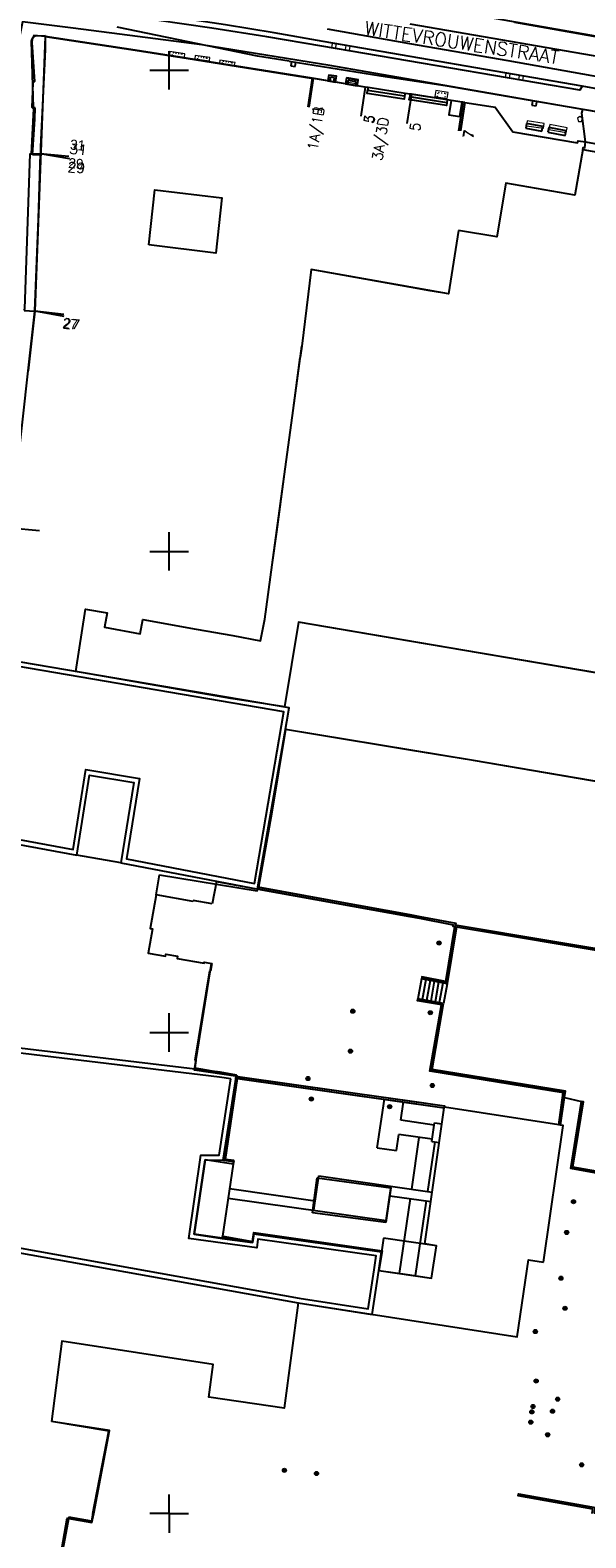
# Model space of a CAD drawing. Header units: millimetres. Extents: x 135944 to 142000, y 454200 to 456692.
# Tile 104 of 185: x 136936 to 136993, y 456197 to 456354. Entities that reach past the tile are written whole.
import ezdxf
from ezdxf.enums import TextEntityAlignment as Align

# ---------------------------------------------------------------- set-up
doc = ezdxf.new("R2010")
doc.units = ezdxf.units.MM
doc.linetypes.add('TotaalGBKN2013X$0$GBKN binnenstad 2009$0$DOT', pattern=[0.25, 0, -0.25])
for name, color, linetype in [('TotaalGBKN2013_Bistad', 251, 'Continuous'), ('TotaalGBKN2013X$0$Contouren', 251, 'Continuous'), ('TotaalGBKN2013X$0$GBKN binnenstad 2009$0$OBJECTEN__', 251, 'Continuous'), ('TotaalGBKN2013X$0$GBKN binnenstad 2009$0$OBJECTEN___', 251, 'Continuous'), ('TotaalGBKN2013X$0$GBKN binnenstad 2009$0$OBJECTEN____', 251, 'Continuous')]:
    doc.layers.add(name, color=color, linetype=linetype)
doc.layers.add('TotaalGBKN2013X$0$PSVPORTS', color=251, linetype='Continuous', plot=False)
doc.styles.add('TotaalGBKN2013X$0$GBKN binnenstad 2009$0$Standard', font='txt')
doc.styles.add('TotaalGBKN2013X$0$GBKN binnenstad 2009$0$TXT', font='txt.shx')

# ---------------------------------------------------------------- blocks, each defined once
blk = doc.blocks.new('TotaalGBKN2013X$0$GBKN binnenstad 2009$0$CEL532')
at = {"layer": 'TotaalGBKN2013X$0$GBKN binnenstad 2009$0$OBJECTEN___', "linetype": 'Continuous', "lineweight": 0}
blk.add_lwpolyline([(0, -1), (1, -1), (1, 0), (0, 0), (0, -1)], dxfattribs=at)
at = {"layer": 'TotaalGBKN2013X$0$GBKN binnenstad 2009$0$OBJECTEN___', "linetype": 'TotaalGBKN2013X$0$GBKN binnenstad 2009$0$DOT', "lineweight": 0}
blk.add_lwpolyline([(0.2, -1), (0.2, -0.2), (0.8, -0.2), (0.8, -1)], dxfattribs=at)
blk = doc.blocks.new('TotaalGBKN2013X$0$GBKN binnenstad 2009$0$CEL515')
at = {"layer": 'TotaalGBKN2013X$0$GBKN binnenstad 2009$0$OBJECTEN____', "linetype": 'Continuous', "lineweight": 0}
blk.add_lwpolyline([(-1, 0), (0, 0), (0, 0.5), (-1, 0.5), (-1, 0)], dxfattribs=at)
blk = doc.blocks.new('TotaalGBKN2013X$0$GBKN binnenstad 2009$0$K')
at = {"layer": 'TotaalGBKN2013X$0$GBKN binnenstad 2009$0$OBJECTEN__', "linetype": 'Continuous', "lineweight": 0}
blk.add_lwpolyline([(-0.15, -0.25), (0.15, -0.25), (0.25, 0.07), (0, 0.25), (-0.25, 0.07), (-0.15, -0.25)], dxfattribs=at)
blk = doc.blocks.new('TotaalGBKN2013X$0$GBKN binnenstad 2009$0$X')
at = {"layer": 'TotaalGBKN2013X$0$GBKN binnenstad 2009$0$OBJECTEN__', "linetype": 'Continuous', "lineweight": 0}
blk.add_lwpolyline([(0.23, -0.25), (0.22, 0.2), (-0.23, 0.2), (-0.23, -0.25)], dxfattribs=at)
blk = doc.blocks.new('TotaalGBKN2013X$0$GBKN binnenstad 2009$0$J')
at = {"layer": 'TotaalGBKN2013X$0$GBKN binnenstad 2009$0$OBJECTEN___', "linetype": 'Continuous', "lineweight": 0}
for radius in [0.215, 0.155, 0.095, 0.035]:
    blk.add_circle((0, 0), radius, dxfattribs=at)

msp = doc.modelspace()

# ---------------------------------------------------------------- linework, layer by layer
at = {"layer": 'TotaalGBKN2013_Bistad'}
for p, q in [((136959.19, 456351.46), (136944.61, 456354.46)), ((136959.19, 456351.46), (136944.61, 456354.46)), ((136975, 456352.76), (136966.45, 456354.26)), ((136975, 456352.76), (136966.45, 456354.26)), ((136975, 456354.84), (137000, 456350.51)), ((136975, 456354.84), (137000, 456350.51)), ((137000, 456352.45), (136985.92, 456354.96)), ((137000, 456352.45), (136985.92, 456354.96)), ((136935.71, 456353.03), (136935.76, 456353.24)), ((136935.71, 456353.03), (136935.76, 456353.24)), ((136935.9, 456346.14), (136935.71, 456353.03)), ((136935.9, 456346.14), (136935.71, 456353.03)), ((136935.76, 456353.24), (136935.88, 456353.42)), ((136935.76, 456353.24), (136935.88, 456353.42)), ((136935.88, 456353.42), (136936, 456353.51)), ((136935.88, 456353.42), (136936, 456353.51)), ((136936, 456353.51), (136936.13, 456353.56)), ((136936, 456353.51), (136936.13, 456353.56)), ((136936.13, 456353.56), (136937.11, 456353.61)), ((136936.13, 456353.56), (136937.11, 456353.61)), ((136937.11, 456353.61), (136937.11, 456353.5)), ((136937.11, 456353.61), (136937.11, 456353.5)), ((136937.11, 456353.5), (136946.45, 456352.09)), ((136937.11, 456353.5), (136937.12, 456352.14)), ((136937.11, 456353.5), (136946.45, 456352.09)), ((136937.11, 456353.5), (136937.12, 456352.14)), ((136985.22, 456350.97), (136975, 456352.76)), ((136985.22, 456350.97), (136975, 456352.76)), ((136937.12, 456352.14), (136936.65, 456342.03)), ((136937.12, 456352.14), (136936.65, 456342.03)), ((136946.45, 456352.09), (136951.98, 456351.23)), ((136946.45, 456352.09), (136951.98, 456351.23)), ((136950, 456350), (136950, 456352)), ((136950, 456350), (136950, 456352)), ((136950, 456350), (136950, 456352)), ((136951.98, 456351.23), (136964.96, 456349.14)), ((136951.98, 456351.23), (136964.96, 456349.14)), ((136962.47, 456350.95), (136959.19, 456351.46)), ((136962.47, 456350.95), (136959.19, 456351.46)), ((136948, 456350), (136950, 456350)), ((136948, 456350), (136950, 456350)), ((136948, 456350), (136950, 456350)), ((136950, 456350), (136952, 456350)), ((136950, 456348), (136950, 456350)), ((136950, 456350), (136952, 456350)), ((136950, 456348), (136950, 456350)), ((136950, 456350), (136952, 456350)), ((136950, 456348), (136950, 456350)), ((136962.47, 456350.95), (136971.99, 456349.42)), ((136962.47, 456350.95), (136971.99, 456349.42)), ((136962.69, 456350.9), (136962.62, 456350.46)), ((136962.69, 456350.9), (136962.62, 456350.46)), ((136962.62, 456350.46), (136963.07, 456350.38)), ((136962.62, 456350.46), (136963.07, 456350.38)), ((136963.07, 456350.38), (136963.14, 456350.83)), ((136963.07, 456350.38), (136963.14, 456350.83)), ((137000, 456348.33), (136985.22, 456350.97)), ((137000, 456348.33), (136985.22, 456350.97)), ((136964.84, 456349.16), (136964.39, 456346.2)), ((136964.96, 456349.14), (136964.5, 456346.18)), ((136964.96, 456349.14), (136964.5, 456346.18)), ((136970.36, 456348.24), (136964.84, 456349.16)), ((136970.36, 456348.24), (136964.96, 456349.14)), ((136970.36, 456348.24), (136964.96, 456349.14)), ((136966.74, 456349.28), (136966.67, 456348.86)), ((136966.74, 456349.28), (136966.67, 456348.86)), ((136967.16, 456349.21), (136966.74, 456349.28)), ((136967.16, 456349.21), (136966.74, 456349.28)), ((136967.09, 456348.79), (136967.16, 456349.21)), ((136967.09, 456348.79), (136967.16, 456349.21)), ((136968.58, 456348.94), (136968.51, 456348.55)), ((136968.58, 456348.94), (136968.51, 456348.55)), ((136969.41, 456348.8), (136968.58, 456348.94)), ((136969.41, 456348.8), (136968.58, 456348.94)), ((136969.34, 456348.41), (136969.41, 456348.8)), ((136969.34, 456348.41), (136969.41, 456348.8)), ((136970.36, 456348.24), (136969.89, 456345.22)), ((136970.36, 456348.24), (136969.89, 456345.22)), ((136970.36, 456348.24), (136969.89, 456345.22)), ((136970.66, 456348.2), (136970.36, 456348.24)), ((136970.66, 456348.2), (136970.36, 456348.24)), ((136970.66, 456348.2), (136970.36, 456348.24)), ((136970.57, 456347.6), (136970.61, 456347.9)), ((136970.57, 456347.6), (136970.61, 456347.9)), ((136970.66, 456348.2), (136970.61, 456347.9)), ((136970.66, 456348.2), (136970.61, 456347.9)), ((136970.66, 456348.2), (136970.61, 456347.9)), ((136974.46, 456347.3), (136970.61, 456347.9)), ((136974.46, 456347.3), (136970.61, 456347.9)), ((136974.46, 456347.3), (136970.61, 456347.9)), ((136974.51, 456347.6), (136970.66, 456348.2)), ((136974.51, 456347.6), (136970.66, 456348.2)), ((136974.51, 456347.6), (136970.66, 456348.2)), ((136971.99, 456349.42), (136975, 456348.97)), ((136971.99, 456349.42), (136975, 456348.97)), ((136975, 456348.97), (136978.65, 456348.42)), ((136975, 456348.97), (136978.65, 456348.42)), ((136978.65, 456348.42), (136986.07, 456347.13)), ((136978.65, 456348.42), (136986.07, 456347.13)), ((137000, 456347.03), (136992.9, 456348.33)), ((136974.42, 456347.01), (136970.57, 456347.6)), ((136974.42, 456347.01), (136970.57, 456347.6)), ((136974.46, 456347.3), (136974.42, 456347.01)), ((136974.46, 456347.3), (136974.42, 456347.01)), ((136974.51, 456347.6), (136974.46, 456347.3)), ((136974.51, 456347.6), (136974.46, 456347.3)), ((136974.51, 456347.6), (136974.46, 456347.3)), ((136975.03, 456347.52), (136974.51, 456347.6)), ((136975.03, 456347.52), (136974.51, 456347.6)), ((136975.03, 456347.52), (136974.51, 456347.6)), ((136975.16, 456347.5), (136974.69, 456344.48)), ((136974.94, 456346.93), (136974.98, 456347.23)), ((136975, 456346.92), (136974.94, 456346.93)), ((136975.03, 456347.52), (136974.98, 456347.23)), ((136975.03, 456347.52), (136974.98, 456347.23)), ((136975.12, 456347.2), (136974.98, 456347.23)), ((136975.03, 456347.52), (136975, 456347.53)), ((136975.03, 456347.52), (136975, 456347.53)), ((136975.03, 456347.52), (136975, 456347.35)), ((136975.03, 456347.52), (136975, 456347.35)), ((136978.84, 456346.63), (136975, 456347.22)), ((136978.84, 456346.63), (136975, 456347.22)), ((136978.8, 456346.33), (136975, 456346.92)), ((136978.8, 456346.33), (136975, 456346.92)), ((136975.16, 456347.5), (136975.03, 456347.52)), ((136978.89, 456346.93), (136975.03, 456347.52)), ((136978.89, 456346.93), (136975.03, 456347.52)), ((136978.84, 456346.63), (136975.12, 456347.2)), ((136978.89, 456346.93), (136975.16, 456347.5)), ((136978.84, 456346.63), (136978.8, 456346.33)), ((136978.84, 456346.63), (136978.8, 456346.33)), ((136978.89, 456346.93), (136978.84, 456346.63)), ((136978.89, 456346.93), (136978.84, 456346.63)), ((136978.89, 456346.93), (136978.84, 456346.63)), ((136979.29, 456346.86), (136978.89, 456346.93)), ((136979.29, 456346.86), (136978.89, 456346.93)), ((136979.29, 456346.86), (136978.89, 456346.93)), ((136979.29, 456346.86), (136979.06, 456345.36)), ((136979.29, 456346.86), (136979.06, 456345.36)), ((136980.42, 456346.69), (136979.29, 456346.86)), ((136980.42, 456346.69), (136979.29, 456346.86)), ((136980.42, 456346.69), (136979.29, 456346.86)), ((136980.5, 456346.68), (136980.04, 456343.71)), ((136980.19, 456345.18), (136980.42, 456346.69)), ((136980.19, 456345.18), (136980.42, 456346.69)), ((136980.71, 456346.65), (136980.26, 456343.69)), ((136980.71, 456346.65), (136980.26, 456343.69)), ((136980.5, 456346.68), (136980.42, 456346.69)), ((136980.71, 456346.64), (136980.42, 456346.69)), ((136980.71, 456346.64), (136980.42, 456346.69)), ((136980.71, 456346.64), (136983.87, 456346.16)), ((136980.71, 456346.64), (136983.87, 456346.16)), ((136986.07, 456347.13), (136992.96, 456345.96)), ((136986.07, 456347.13), (136992.96, 456345.96)), ((136987.74, 456346.8), (136987.67, 456346.36)), ((136987.74, 456346.8), (136987.67, 456346.36)), ((136987.67, 456346.36), (136988.12, 456346.29)), ((136987.67, 456346.36), (136988.12, 456346.29)), ((136988.12, 456346.29), (136988.19, 456346.73)), ((136988.12, 456346.29), (136988.19, 456346.73)), ((136935.8, 456341.21), (136936.03, 456344.93)), ((136935.8, 456341.21), (136936.03, 456344.93)), ((136936.08, 456346.11), (136935.9, 456346.14)), ((136936.08, 456346.11), (136935.9, 456346.14)), ((136936.03, 456344.93), (136936.08, 456346.11)), ((136936.03, 456344.93), (136936.08, 456346.11)), ((136979.06, 456345.36), (136980.19, 456345.18)), ((136979.06, 456345.36), (136980.19, 456345.18)), ((136983.87, 456346.16), (136985.69, 456343.6)), ((136983.87, 456346.16), (136985.69, 456343.6)), ((136992.88, 456345.53), (136992.96, 456345.96)), ((136992.88, 456345.53), (136992.96, 456345.96)), ((136993.25, 456342.55), (136992.88, 456345.53)), ((136993.25, 456342.55), (136992.88, 456345.53)), ((136999.82, 456344.73), (136992.95, 456345.92)), ((136992.96, 456345.96), (136999.84, 456344.8)), ((136992.96, 456345.96), (136999.84, 456344.8)), ((136985.69, 456343.6), (136992.43, 456342.47)), ((136985.69, 456343.6), (136992.43, 456342.47)), ((136987.12, 456344.47), (136987.03, 456343.98)), ((136987.12, 456344.47), (136987.03, 456343.98)), ((136987.03, 456343.98), (136988.72, 456343.66)), ((136987.03, 456343.98), (136988.72, 456343.66)), ((136988.81, 456344.15), (136987.12, 456344.47)), ((136988.81, 456344.15), (136987.12, 456344.47)), ((136988.72, 456343.66), (136988.81, 456344.15)), ((136988.72, 456343.66), (136988.81, 456344.15)), ((136989.42, 456344.05), (136989.33, 456343.56)), ((136989.42, 456344.05), (136989.33, 456343.56)), ((136989.33, 456343.56), (136991.13, 456343.23)), ((136989.33, 456343.56), (136991.13, 456343.23)), ((136991.22, 456343.72), (136989.42, 456344.05)), ((136991.22, 456343.72), (136989.42, 456344.05)), ((136991.13, 456343.23), (136991.22, 456343.72)), ((136991.13, 456343.23), (136991.22, 456343.72)), ((136936.65, 456342.03), (136936.62, 456341.33)), ((136936.65, 456342.03), (136936.62, 456341.33)), ((136992.96, 456341.77), (136992.15, 456337.03)), ((136992.96, 456341.77), (136992.15, 456337.03)), ((136992.43, 456342.47), (136992.47, 456342.67)), ((136992.43, 456342.47), (136992.47, 456342.67)), ((136992.47, 456342.67), (136993.25, 456342.55)), ((136992.47, 456342.67), (136993.25, 456342.55)), ((136992.96, 456341.77), (136993, 456341.98)), ((136992.96, 456341.77), (136993, 456341.98)), ((136992.96, 456341.77), (136998.15, 456340.85)), ((136993, 456341.98), (136993.17, 456341.93)), ((136993, 456341.98), (136993.17, 456341.93)), ((136993.17, 456341.93), (136993.25, 456342.55)), ((136993.17, 456341.93), (136993.25, 456342.55)), ((136993.25, 456342.55), (136998.04, 456341.7)), ((136993.25, 456342.55), (136998.04, 456341.7)), ((136993.25, 456342.55), (136998.04, 456341.7)), ((136935.68, 456341.31), (136936.62, 456341.33)), ((136936.62, 456341.18), (136935.8, 456341.21)), ((136936.62, 456341.18), (136935.8, 456341.21)), ((136936.42, 456334.57), (136936.62, 456341.18)), ((136936.42, 456334.57), (136936.62, 456341.18)), ((136936.61, 456341.34), (136939.63, 456340.84)), ((136936.61, 456341.34), (136939.59, 456341.06)), ((136936.61, 456341.34), (136939.59, 456341.06)), ((136936.62, 456341.33), (136936.62, 456341.18)), ((136936.62, 456341.33), (136936.62, 456341.18)), ((136947.89, 456331.87), (136948.5, 456337.56)), ((136947.89, 456331.87), (136948.5, 456337.56)), ((136948.5, 456337.56), (136955.48, 456336.74)), ((136948.5, 456337.56), (136955.48, 456336.74)), ((136984.96, 456338.25), (136984.03, 456332.69)), ((136984.96, 456338.25), (136984.03, 456332.69)), ((136992.15, 456337.03), (136984.96, 456338.25)), ((136992.15, 456337.03), (136984.96, 456338.25)), ((136955.48, 456336.74), (136954.86, 456331)), ((136955.48, 456336.74), (136954.86, 456331)), ((136936.06, 456325), (136936.42, 456334.57)), ((136936.06, 456325), (136936.42, 456334.57)), ((136980.04, 456333.34), (136979, 456326.76)), ((136980.04, 456333.34), (136979, 456326.76)), ((136984.03, 456332.69), (136980.04, 456333.34)), ((136984.03, 456332.69), (136980.04, 456333.34)), ((136954.86, 456331), (136947.89, 456331.87)), ((136954.86, 456331), (136947.89, 456331.87)), ((136964.75, 456329.28), (136963.77, 456321.32)), ((136964.75, 456329.28), (136963.77, 456321.32)), ((136975, 456327.47), (136964.75, 456329.28)), ((136975, 456327.47), (136964.75, 456329.28)), ((136977.12, 456327.09), (136975, 456327.47)), ((136977.12, 456327.09), (136975, 456327.47)), ((136979, 456326.76), (136977.12, 456327.09)), ((136979, 456326.76), (136977.12, 456327.09)), ((136934.95, 456325.02), (136936.06, 456324.97)), ((136936.06, 456325), (136935.35, 456318.77)), ((136936.06, 456325), (136935.35, 456318.77)), ((136936.06, 456325), (136939.05, 456324.45)), ((136936.06, 456325), (136939.05, 456324.65)), ((136936.06, 456325), (136939.05, 456324.65)), ((136962.82, 456314.13), (136963.77, 456321.32)), ((136962.82, 456314.13), (136963.77, 456321.32)), ((136962.04, 456308.53), (136962.82, 456314.13)), ((136962.04, 456308.53), (136962.82, 456314.13)), ((136960.7, 456298.61), (136962.04, 456308.53)), ((136960.7, 456298.61), (136962.04, 456308.53)), ((136933.52, 456302.44), (136936.52, 456302.17)), ((136933.52, 456302.44), (136936.52, 456302.17)), ((136950, 456300), (136950, 456302)), ((136950, 456300), (136950, 456302)), ((136950, 456300), (136950, 456302)), ((136948, 456300), (136950, 456300)), ((136948, 456300), (136950, 456300)), ((136948, 456300), (136950, 456300)), ((136950, 456300), (136952, 456300)), ((136950, 456298), (136950, 456300)), ((136950, 456300), (136952, 456300)), ((136950, 456298), (136950, 456300)), ((136950, 456300), (136952, 456300)), ((136950, 456298), (136950, 456300)), ((136959.92, 456292.96), (136960.7, 456298.61)), ((136959.92, 456292.96), (136960.7, 456298.61)), ((136940.29, 456287.52), (136941.31, 456294.01)), ((136940.29, 456287.52), (136941.31, 456294.01)), ((136941.31, 456294.01), (136943.56, 456293.61)), ((136941.31, 456294.01), (136943.56, 456293.61)), ((136943.56, 456293.61), (136943.28, 456292.12)), ((136943.56, 456293.61), (136943.28, 456292.12)), ((136943.28, 456292.12), (136947, 456291.42)), ((136943.28, 456292.12), (136947, 456291.42)), ((136947, 456291.42), (136947.27, 456292.91)), ((136947, 456291.42), (136947.27, 456292.91)), ((136947.27, 456292.91), (136952.81, 456291.91)), ((136947.27, 456292.91), (136952.81, 456291.91)), ((136952.81, 456291.91), (136956.62, 456291.25)), ((136952.81, 456291.91), (136956.62, 456291.25)), ((136959.48, 456290.71), (136959.92, 456292.96)), ((136959.48, 456290.71), (136959.92, 456292.96)), ((136963.42, 456292.64), (136961.99, 456283.84)), ((136963.42, 456292.64), (136961.99, 456283.84)), ((136975, 456290.68), (136963.42, 456292.64)), ((136975, 456290.68), (136963.42, 456292.64)), ((136956.62, 456291.25), (136959.48, 456290.71)), ((136956.62, 456291.25), (136959.48, 456290.71)), ((136980.71, 456289.71), (136975, 456290.68)), ((136980.71, 456289.71), (136975, 456290.68)), ((137000, 456286.41), (136980.71, 456289.71)), ((137000, 456286.41), (136980.71, 456289.71)), ((136956.4, 456284.72), (136940.29, 456287.52)), ((136956.4, 456284.72), (136940.29, 456287.52)), ((136956.4, 456284.72), (136940.29, 456287.52)), ((136961.99, 456283.84), (136956.4, 456284.72)), ((136961.99, 456283.84), (136956.4, 456284.72)), ((136961.99, 456283.84), (136956.4, 456284.72)), ((136959.2, 456265.12), (136962.09, 456281.49)), ((136962.09, 456281.47), (136960.65, 456272.91)), ((136962.09, 456281.47), (136960.65, 456272.91)), ((136964.77, 456281.04), (136962.09, 456281.47)), ((136964.77, 456281.04), (136962.09, 456281.47)), ((136975, 456279.35), (136964.77, 456281.04)), ((136975, 456279.35), (136964.77, 456281.04)), ((136981.6, 456278.26), (136975, 456279.35)), ((136981.6, 456278.26), (136975, 456279.35)), ((137000, 456275.13), (136981.6, 456278.26)), ((137000, 456275.13), (136981.6, 456278.26)), ((136940.42, 456268.44), (136941.74, 456276.75)), ((136940.42, 456268.44), (136941.74, 456276.75)), ((136941.74, 456276.75), (136946.34, 456275.99)), ((136941.74, 456276.75), (136946.34, 456275.99)), ((136946.34, 456275.99), (136944.99, 456267.64)), ((136946.34, 456275.99), (136944.99, 456267.64)), ((136960.65, 456272.91), (136959.29, 456265.1)), ((136960.65, 456272.91), (136959.29, 456265.1)), ((136944.99, 456267.64), (136940.42, 456268.44)), ((136944.99, 456267.64), (136940.42, 456268.44)), ((136944.99, 456267.64), (136940.42, 456268.44)), ((136948.64, 456264.29), (136949.01, 456266.37)), ((136954.9, 456265.68), (136954.48, 456263.36)), ((136954.9, 456265.68), (136959.25, 456264.91)), ((136959.17, 456264.92), (136959.2, 456265.12)), ((136959.25, 456264.91), (136959.29, 456265.1)), ((136959.25, 456264.91), (136959.29, 456265.1)), ((136959.25, 456264.91), (136975, 456262.05)), ((136959.25, 456264.91), (136975, 456262.05)), ((136959.29, 456265.1), (136975, 456262.26)), ((136959.29, 456265.1), (136975, 456262.26)), ((136948.64, 456264.29), (136948.02, 456260.81)), ((136952.48, 456263.61), (136948.64, 456264.29)), ((136952.5, 456263.71), (136952.48, 456263.61)), ((136954.48, 456263.36), (136952.5, 456263.71)), ((136975, 456262.26), (136976.05, 456262.07)), ((136975, 456262.26), (136976.05, 456262.07)), ((136975, 456262.05), (136976.01, 456261.87)), ((136975, 456262.05), (136976.01, 456261.87)), ((136976.01, 456261.87), (136979.51, 456261.2)), ((136976.01, 456261.87), (136979.51, 456261.2)), ((136976.05, 456262.07), (136979.77, 456261.36)), ((136976.05, 456262.07), (136979.77, 456261.36)), ((136948.26, 456260.77), (136947.81, 456258.24)), ((136948.02, 456260.81), (136948.26, 456260.77)), ((136979.64, 456261.01), (136978.71, 456255.29)), ((136979.64, 456261.01), (136978.71, 456255.29)), ((136979.74, 456260.99), (136978.79, 456255.17)), ((136979.74, 456260.99), (136978.79, 456255.17)), ((136979.74, 456260.99), (136978.79, 456255.17)), ((136979.84, 456260.98), (136978.88, 456255.1)), ((136979.84, 456260.98), (136978.88, 456255.1)), ((136979.84, 456260.98), (136978.88, 456255.1)), ((136979.51, 456261.2), (136979.46, 456261.04)), ((136979.51, 456261.2), (136979.46, 456261.04)), ((136979.46, 456261.04), (136979.64, 456261.01)), ((136979.46, 456261.04), (136979.64, 456261.01)), ((136979.64, 456261.01), (136979.84, 456260.98)), ((136979.64, 456261.01), (136979.84, 456260.98)), ((136979.64, 456261.01), (136979.84, 456260.98)), ((136979.77, 456261.36), (136979.72, 456261.2)), ((136979.77, 456261.36), (136979.72, 456261.2)), ((136979.72, 456261.2), (137000, 456257.79)), ((136979.72, 456261.2), (137000, 456257.79)), ((136979.84, 456260.98), (137000, 456257.59)), ((136979.84, 456260.98), (137000, 456257.59)), ((136979.84, 456260.98), (137000, 456257.59)), ((136947.81, 456258.24), (136949.6, 456257.92)), ((136949.6, 456257.92), (136949.64, 456258.15)), ((136949.64, 456258.15), (136950.86, 456257.93)), ((136950.86, 456257.93), (136950.82, 456257.7)), ((136950.82, 456257.7), (136953.63, 456257.2)), ((136952.65, 456246.31), (136954.41, 456257.17)), ((136953.63, 456257.2), (136953.65, 456257.31)), ((136953.65, 456257.31), (136954.44, 456257.17)), ((136954.44, 456257.17), (136954.3, 456256.37)), ((136954.19, 456256.39), (136952.67, 456247.12)), ((136954.3, 456256.37), (136954.19, 456256.39)), ((136976.22, 456255.58), (136975.84, 456253.48)), ((136976.22, 456255.58), (136975.84, 456253.48)), ((136976.22, 456255.58), (136975.84, 456253.48)), ((136976.26, 456255.78), (136976.22, 456255.58)), ((136976.26, 456255.78), (136976.22, 456255.58)), ((136978.87, 456255.05), (136976.22, 456255.58)), ((136978.87, 456255.05), (136976.22, 456255.58)), ((136978.87, 456255.05), (136976.22, 456255.58)), ((136978.79, 456255.17), (136976.24, 456255.68)), ((136978.79, 456255.17), (136976.24, 456255.68)), ((136978.79, 456255.17), (136976.24, 456255.68)), ((136978.71, 456255.29), (136976.26, 456255.78)), ((136978.71, 456255.29), (136976.26, 456255.78)), ((136976.66, 456255.49), (136976.28, 456253.4)), ((136976.66, 456255.49), (136976.28, 456253.4)), ((136976.66, 456255.49), (136976.28, 456253.4)), ((136977.1, 456255.4), (136976.73, 456253.32)), ((136977.1, 456255.4), (136976.73, 456253.32)), ((136977.1, 456255.4), (136976.73, 456253.32)), ((136977.54, 456255.32), (136977.17, 456253.24)), ((136977.54, 456255.32), (136977.17, 456253.24)), ((136977.54, 456255.32), (136977.17, 456253.24)), ((136977.99, 456255.23), (136977.62, 456253.17)), ((136977.99, 456255.23), (136977.62, 456253.17)), ((136977.99, 456255.23), (136977.62, 456253.17)), ((136978.43, 456255.14), (136978.06, 456253.1)), ((136978.43, 456255.14), (136978.06, 456253.1)), ((136978.43, 456255.14), (136978.06, 456253.1)), ((136978.87, 456255.05), (136978.5, 456253.02)), ((136978.87, 456255.05), (136978.5, 456253.02)), ((136978.87, 456255.05), (136978.5, 456253.02)), ((136978.88, 456255.1), (136978.87, 456255.05)), ((136978.88, 456255.1), (136978.87, 456255.05)), ((136978.88, 456255.1), (136978.87, 456255.05)), ((136975.8, 456253.28), (136975.84, 456253.48)), ((136975.8, 456253.28), (136975.84, 456253.48)), ((136978.27, 456252.86), (136975.8, 456253.28)), ((136978.27, 456252.86), (136975.8, 456253.28)), ((136978.39, 456252.94), (136975.82, 456253.38)), ((136978.39, 456252.94), (136975.82, 456253.38)), ((136978.39, 456252.94), (136975.82, 456253.38)), ((136978.5, 456253.02), (136975.84, 456253.48)), ((136978.5, 456253.02), (136975.84, 456253.48)), ((136978.5, 456253.02), (136975.84, 456253.48)), ((136977.07, 456245.98), (136978.27, 456252.86)), ((136977.07, 456245.98), (136978.27, 456252.86)), ((136977.19, 456246.06), (136978.39, 456252.94)), ((136977.19, 456246.06), (136978.39, 456252.94)), ((136977.19, 456246.06), (136978.39, 456252.94)), ((136977.31, 456246.14), (136978.5, 456253.02)), ((136977.31, 456246.14), (136978.5, 456253.02)), ((136950, 456250), (136950, 456252)), ((136950, 456250), (136950, 456252)), ((136950, 456250), (136950, 456252)), ((136948, 456250), (136950, 456250)), ((136948, 456250), (136950, 456250)), ((136948, 456250), (136950, 456250)), ((136950, 456250), (136952, 456250)), ((136950, 456248), (136950, 456250)), ((136950, 456250), (136952, 456250)), ((136950, 456248), (136950, 456250)), ((136950, 456250), (136952, 456250)), ((136950, 456248), (136950, 456250)), ((136952.78, 456247.1), (136952.65, 456246.31)), ((136952.65, 456246.31), (136956.98, 456245.58)), ((136952.67, 456247.12), (136952.78, 456247.1)), ((136991.05, 456243.81), (136977.19, 456246.06)), ((136991.05, 456243.81), (136977.19, 456246.06)), ((136991.05, 456243.81), (136977.19, 456246.06)), ((136991.16, 456243.89), (136977.31, 456246.14)), ((136991.16, 456243.89), (136977.31, 456246.14)), ((136956.93, 456245.24), (136955.61, 456236.73)), ((136956.93, 456245.24), (136955.61, 456236.73)), ((136956.93, 456245.24), (136956.95, 456245.44)), ((136956.93, 456245.24), (136956.95, 456245.44)), ((136956.93, 456245.24), (136975, 456242.68)), ((136956.93, 456245.24), (136975, 456242.68)), ((136956.98, 456245.58), (136956.95, 456245.44)), ((136956.98, 456245.58), (136956.95, 456245.44)), ((136956.95, 456245.44), (136975, 456242.89)), ((136956.95, 456245.44), (136975, 456242.89)), ((136957.09, 456245.22), (136957.12, 456245.42)), ((136957.09, 456245.22), (136978.58, 456242.18)), ((136990.94, 456243.73), (136977.07, 456245.98)), ((136990.94, 456243.73), (136977.07, 456245.98)), ((136971.62, 456238.01), (136972.35, 456243.08)), ((136990.46, 456240.4), (136990.94, 456243.73)), ((136990.46, 456240.4), (136990.94, 456243.73)), ((136990.56, 456240.39), (136991.05, 456243.81)), ((136990.56, 456240.39), (136991.05, 456243.81)), ((136990.56, 456240.39), (136991.05, 456243.81)), ((136990.66, 456240.37), (136991.07, 456243.26)), ((136990.66, 456240.37), (136991.07, 456243.26)), ((136990.66, 456240.37), (136991.07, 456243.26)), ((136991.07, 456243.26), (136991.16, 456243.89)), ((136991.07, 456243.26), (136991.16, 456243.89)), ((136991.07, 456243.26), (136992.82, 456242.82)), ((136991.07, 456243.26), (136992.82, 456242.82)), ((136991.07, 456243.26), (136992.82, 456242.82)), ((136974.05, 456240.88), (136974.33, 456242.79)), ((136975, 456242.89), (136978.61, 456242.37)), ((136975, 456242.89), (136978.61, 456242.37)), ((136975, 456242.68), (136978.58, 456242.18)), ((136975, 456242.68), (136978.58, 456242.18)), ((136976.54, 456228.02), (136978.58, 456242.18)), ((136976.54, 456228.02), (136978.58, 456242.18)), ((136978.58, 456242.18), (136978.59, 456242.25)), ((136978.58, 456242.18), (136978.59, 456242.25)), ((136978.58, 456242.18), (136978.59, 456242.25)), ((136978.61, 456242.37), (136978.59, 456242.25)), ((136978.61, 456242.37), (136978.59, 456242.25)), ((136990.46, 456240.4), (136978.59, 456242.25)), ((136990.46, 456240.4), (136978.59, 456242.25)), ((136990.46, 456240.4), (136978.59, 456242.25)), ((136991.72, 456235.85), (136992.82, 456242.82)), ((136991.72, 456235.85), (136992.82, 456242.82)), ((136991.83, 456235.93), (136992.92, 456242.8)), ((136991.83, 456235.93), (136992.92, 456242.8)), ((136991.83, 456235.93), (136992.92, 456242.8)), ((136991.94, 456236.01), (136993.02, 456242.78)), ((136991.94, 456236.01), (136993.02, 456242.78)), ((136993.02, 456242.78), (136992.82, 456242.82)), ((136993.02, 456242.78), (136992.82, 456242.82)), ((136977.52, 456240.38), (136974.05, 456240.88)), ((136977.27, 456238.68), (136977.55, 456240.61)), ((136977.55, 456240.61), (136978.34, 456240.49)), ((136988.87, 456226.13), (136990.93, 456240.33)), ((136988.87, 456226.13), (136990.93, 456240.33)), ((136990.66, 456240.37), (136990.46, 456240.4)), ((136990.66, 456240.37), (136990.46, 456240.4)), ((136990.66, 456240.37), (136990.46, 456240.4)), ((136990.93, 456240.33), (136990.66, 456240.37)), ((136990.93, 456240.33), (136990.66, 456240.37)), ((136973.6, 456237.73), (136973.84, 456239.4)), ((136977.3, 456238.9), (136973.84, 456239.4)), ((136975.19, 456233.72), (136975.96, 456239.09)), ((136976.87, 456233.48), (136977.62, 456238.63)), ((136977.27, 456238.68), (136978.07, 456238.56)), ((136953.74, 456236.75), (136952.6, 456229.03)), ((136953.74, 456236.75), (136952.6, 456229.03)), ((136956.65, 456236.32), (136953.74, 456236.75)), ((136956.65, 456236.32), (136953.74, 456236.75)), ((136955.61, 456236.73), (136956.7, 456236.6)), ((136955.61, 456236.73), (136956.7, 456236.6)), ((136971.62, 456238.01), (136973.6, 456237.73)), ((136956.65, 456236.32), (136955.52, 456228.6)), ((136956.65, 456236.32), (136955.52, 456228.6)), ((136955.59, 456228.82), (136956.67, 456236.31)), ((136956.7, 456236.6), (136956.65, 456236.32)), ((136956.7, 456236.6), (136956.65, 456236.32)), ((136965.02, 456231.52), (136965.53, 456235.09)), ((136965.53, 456235.09), (136977.32, 456233.42)), ((137000, 456234.37), (136991.72, 456235.85)), ((137000, 456234.37), (136991.72, 456235.85)), ((137000, 456234.47), (136991.83, 456235.93)), ((137000, 456234.47), (136991.83, 456235.93)), ((137000, 456234.47), (136991.83, 456235.93)), ((137000, 456234.58), (136991.94, 456236.01)), ((137000, 456234.58), (136991.94, 456236.01)), ((136956.27, 456233.77), (136965.16, 456232.51)), ((136964.9, 456231.25), (136965.37, 456234.89)), ((136965.37, 456234.89), (136973.02, 456233.87)), ((136973.02, 456233.87), (136972.52, 456230.26)), ((136972.55, 456230.46), (136973.06, 456234.02)), ((136956.13, 456232.78), (136972.55, 456230.46)), ((136972.92, 456233.03), (136977.18, 456232.43)), ((136973.92, 456224.95), (136975.05, 456232.73)), ((136975.6, 456224.71), (136976.73, 456232.49)), ((136972.52, 456230.26), (136964.9, 456231.25)), ((136952.6, 456229.03), (136955.52, 456228.6)), ((136952.6, 456229.03), (136955.52, 456228.6)), ((136958.66, 456228.18), (136958.79, 456229.09)), ((136958.66, 456228.18), (136958.79, 456229.09)), ((136958.79, 456229.09), (136972.06, 456227.22)), ((136958.79, 456229.09), (136972.06, 456227.22)), ((136955.52, 456228.6), (136958.66, 456228.18)), ((136955.52, 456228.6), (136958.66, 456228.18)), ((136972.27, 456228.64), (136971.77, 456225.26)), ((136977.75, 456227.84), (136972.27, 456228.64)), ((136977.75, 456227.84), (136976.54, 456228.02)), ((136977.26, 456224.48), (136977.75, 456227.84)), ((136977.26, 456224.48), (136977.75, 456227.84)), ((136972.06, 456227.22), (136971.77, 456225.26)), ((136986.14, 456218.36), (136987.34, 456226.36)), ((136986.14, 456218.36), (136987.34, 456226.36)), ((136987.34, 456226.36), (136988.87, 456226.13)), ((136987.34, 456226.36), (136988.87, 456226.13)), ((136971.77, 456225.26), (136975, 456224.8)), ((136971.77, 456225.26), (136975, 456224.8)), ((136975, 456224.8), (136977.26, 456224.48)), ((136975, 456224.8), (136977.26, 456224.48)), ((136963.41, 456221.89), (136961.94, 456210.96)), ((136963.41, 456221.89), (136961.94, 456210.96)), ((136963.41, 456221.89), (136975, 456220.09)), ((136963.41, 456221.89), (136975, 456220.09)), ((136975, 456220.09), (136986.14, 456218.36)), ((136975, 456220.09), (136986.14, 456218.36)), ((136938.86, 456217.91), (136937.77, 456209.58)), ((136938.86, 456217.91), (136937.77, 456209.58)), ((136954.58, 456215.49), (136938.86, 456217.91)), ((136954.58, 456215.49), (136938.86, 456217.91)), ((136954.11, 456212.11), (136954.58, 456215.49)), ((136954.11, 456212.11), (136954.58, 456215.49)), ((136961.94, 456210.96), (136954.11, 456212.11)), ((136961.94, 456210.96), (136954.11, 456212.11)), ((136943.73, 456208.56), (136937.77, 456209.58)), ((136943.73, 456208.56), (136937.77, 456209.58)), ((136942.07, 456200), (136943.73, 456208.56)), ((136942.07, 456200), (136943.73, 456208.56)), ((136950, 456200), (136950, 456202)), ((136950, 456200), (136950, 456202)), ((136950, 456200), (136950, 456202)), ((136939.57, 456199.62), (136938.2, 456192.37)), ((136939.57, 456199.62), (136938.2, 456192.37)), ((136941.92, 456199.2), (136939.57, 456199.62)), ((136941.92, 456199.2), (136939.57, 456199.62)), ((136942.07, 456200), (136941.92, 456199.2)), ((136942.07, 456200), (136941.92, 456199.2)), ((136950, 456200), (136948, 456200)), ((136950, 456200), (136948, 456200)), ((136950, 456200), (136948, 456200)), ((136950, 456200), (136948, 456200)), ((136950, 456200), (136948, 456200)), ((136950, 456200), (136948, 456200)), ((136950, 456200), (136952, 456200)), ((136950, 456200), (136952, 456200)), ((136950, 456200), (136950, 456198)), ((136950, 456200), (136952, 456200)), ((136950, 456200), (136952, 456200)), ((136950, 456200), (136950, 456198)), ((136950, 456200), (136952, 456200)), ((136950, 456200), (136952, 456200)), ((136950, 456200), (136950, 456198))]:
    msp.add_line(p, q, dxfattribs=at)
for points in [[(136937.55, 456360.65), (136941.03, 456360.12), (136941.25, 456360.15), (136941.46, 456360.25), (136941.61, 456360.42), (136941.7, 456360.63), (136941.71, 456360.82), (136941.87, 456361.93), (136950.69, 456360.98), (136959.62, 456359.64), (136968.53, 456358.13), (137000, 456352.56)], [(136992.9, 456348.33), (136965.99, 456352.99), (136960.92, 456353.9), (136955.85, 456354.72), (136950.76, 456355.47), (136945.66, 456356.14), (136940.55, 456356.73), (136937.41, 456357.05), (136937.39, 456356.58)], [(136992.9, 456348.33), (136992.66, 456347.92), (136965.87, 456352.5), (136960.15, 456353.48), (136954.42, 456354.38), (136948.68, 456355.2), (136942.92, 456355.95), (136937.39, 456356.58)], [(136992.95, 456345.92), (136966.67, 456350.5), (136953.38, 456352.64), (136940.04, 456354.39), (136934.77, 456355.03), (136934.47, 456353.66)], [(136937.11, 456353.5), (136935.93, 456353.61), (136935.77, 456353.26), (136935.74, 456352.87), (136936.01, 456348.83), (136935.83, 456348.66), (136935.75, 456346.16), (136935.89, 456346), (136935.68, 456341.31)], [(136937.11, 456353.5), (136937.12, 456352.14), (136936.65, 456342.03), (136936.62, 456341.33)], [(136964.84, 456349.16), (136951.98, 456351.23), (136946.45, 456352.09), (136937.11, 456353.5)], [(136974.46, 456347.3), (136974.42, 456347.01), (136970.57, 456347.6), (136970.61, 456347.9)], [(136975.08, 456346.91), (136974.94, 456346.93), (136974.98, 456347.23)], [(136978.84, 456346.63), (136978.8, 456346.33), (136975.08, 456346.91)], [(136979.29, 456346.86), (136979.06, 456345.36), (136980.19, 456345.18), (136980.42, 456346.69)], [(136980.5, 456346.68), (136983.87, 456346.16), (136985.69, 456343.6), (136992.43, 456342.47), (136992.47, 456342.67), (136993.25, 456342.55)], [(136993.25, 456342.55), (136992.88, 456345.53), (136992.95, 456345.92)], [(136992.96, 456341.77), (136992.15, 456337.03), (136984.96, 456338.25), (136984.03, 456332.69), (136980.04, 456333.34)], [(136992.96, 456341.77), (136993, 456341.98), (136993.17, 456341.93), (136993.25, 456342.55)], [(136934.95, 456325.02), (136935.02, 456325.21), (136935.56, 456341.31), (136935.68, 456341.31)], [(136936.06, 456324.97), (136936.06, 456325), (136936.42, 456334.57), (136936.62, 456341.33)], [(136947.89, 456331.87), (136948.5, 456337.56), (136955.48, 456336.74), (136954.86, 456331), (136947.89, 456331.87)], [(136980.04, 456333.34), (136979, 456326.76), (136964.75, 456329.28), (136963.77, 456321.32), (136963.62, 456320.16)], [(136932.28, 456295.64), (136933.52, 456302.44), (136934.22, 456308.39), (136935.35, 456318.77), (136936.06, 456324.97)], [(136961.17, 456302.03), (136962.04, 456308.53), (136962.82, 456314.13), (136963.62, 456320.16)], [(136940.29, 456287.52), (136941.31, 456294.01), (136943.56, 456293.61), (136943.28, 456292.12), (136947, 456291.42), (136947.27, 456292.91), (136952.81, 456291.91), (136956.62, 456291.25), (136959.48, 456290.71), (136959.92, 456292.96), (136960.7, 456298.61), (136961.17, 456302.03)], [(137000, 456286.41), (136980.71, 456289.71), (136963.42, 456292.64), (136961.99, 456283.84)], [(137000, 456275.13), (136981.6, 456278.26), (136962.09, 456281.49)], [(136940.42, 456268.44), (136941.74, 456276.75), (136946.34, 456275.99), (136944.99, 456267.64)], [(136949.01, 456266.37), (136959.13, 456264.71), (136959.17, 456264.92)], [(136959.17, 456264.92), (136976.01, 456261.87), (136979.51, 456261.2), (136979.46, 456261.04), (136979.64, 456261.01)], [(136959.2, 456265.12), (136976.05, 456262.07), (136979.77, 456261.36), (136979.72, 456261.2), (137000, 456257.79)], [(136948.64, 456264.29), (136948.02, 456260.81), (136948.26, 456260.77), (136947.81, 456258.24), (136949.6, 456257.92), (136949.64, 456258.15), (136950.86, 456257.93), (136950.82, 456257.7), (136953.63, 456257.2), (136953.65, 456257.31), (136954.41, 456257.17)], [(136979.64, 456261.01), (136978.71, 456255.29), (136976.26, 456255.78), (136976.22, 456255.58)], [(136990.46, 456240.4), (136990.94, 456243.73), (136977.07, 456245.98), (136978.27, 456252.86), (136975.8, 456253.28), (136975.84, 456253.48)], [(136991.07, 456243.26), (136991.16, 456243.89), (136977.31, 456246.14), (136978.5, 456253.02)], [(136957.12, 456245.42), (136957.12, 456245.44), (136952.62, 456246.1), (136952.65, 456246.31)], [(136956.67, 456236.31), (136956.72, 456236.69), (136955.85, 456236.81), (136957.09, 456245.22)], [(136957.12, 456245.42), (136978.61, 456242.37), (136978.59, 456242.25)], [(136971.77, 456225.26), (136977.26, 456224.48), (136977.75, 456227.84), (136976.54, 456228.02), (136978.58, 456242.18)], [(137000, 456234.37), (136991.72, 456235.85), (136992.82, 456242.82)], [(137000, 456234.58), (136991.94, 456236.01), (136993.02, 456242.78), (136992.82, 456242.82)], [(136988.87, 456226.13), (136990.93, 456240.33), (136990.66, 456240.37)], [(136956.67, 456236.31), (136953.74, 456236.75), (136952.6, 456229.03), (136955.52, 456228.6), (136955.59, 456228.82)], [(136955.59, 456228.82), (136958.67, 456228.27), (136958.8, 456229.21), (136972.13, 456227.31), (136971.77, 456225.26)], [(136963.41, 456221.89), (136986.14, 456218.36), (136987.34, 456226.36), (136988.87, 456226.13)], [(136963.41, 456221.89), (136961.94, 456210.96), (136954.11, 456212.11), (136954.58, 456215.49), (136938.86, 456217.91), (136937.77, 456209.58)], [(136942.16, 456200), (136943.8, 456208.64), (136937.77, 456209.58)], [(136993.92, 456200), (136994, 456200.47), (136986.24, 456201.85), (136986.27, 456202.05), (136994.24, 456200.63), (136994.14, 456200.07), (136994.52, 456200)], [(136938.2, 456192.57), (136939.42, 456199.54), (136941.98, 456199.09), (136942.16, 456200)]]:
    msp.add_lwpolyline(points, dxfattribs=at)
msp.add_arc((136964.96, 456306.53), 0, 0, 0, dxfattribs=at)
for points in [[(136966.47, 456348.89), (136967.29, 456348.76), (136967.39, 456349.37), (136966.57, 456349.5)], [(136966.47, 456348.89), (136967.29, 456348.76), (136967.39, 456349.37), (136966.57, 456349.5)], [(136968.32, 456348.58), (136969.54, 456348.38), (136969.64, 456348.96), (136968.41, 456349.17)], [(136968.32, 456348.58), (136969.54, 456348.38), (136969.64, 456348.96), (136968.41, 456349.17)]]:
    msp.add_3dface(points, dxfattribs=at)
at = {"layer": 'TotaalGBKN2013X$0$Contouren'}
for p, q in [((136937.11, 456353.5), (136936.06, 456324.97)), ((136936.06, 456324.97), (136935.33, 456318.61))]:
    msp.add_line(p, q, dxfattribs=at)
at = {"layer": 'TotaalGBKN2013X$0$PSVPORTS'}
for points in [[(136928.58, 456270.6), (136940.42, 456268.44), (136941.74, 456276.75), (136946.34, 456275.99), (136944.99, 456267.64), (136959.25, 456264.91), (136962.48, 456283.75), (136931.1, 456289.09)], [(136929.14, 456271.01), (136940.01, 456269.03), (136941.33, 456277.32), (136946.92, 456276.41), (136945.56, 456268.04), (136958.85, 456265.5), (136961.9, 456283.34), (136931.52, 456288.51)], [(136956.98, 456245.58), (136955.31, 456245.86), (136925.74, 456249.4), (136923.06, 456229.16), (136963.41, 456221.89), (136971.1, 456220.7), (136971.77, 456225.26), (136972.06, 456227.22), (136958.79, 456229.09), (136958.66, 456228.18), (136952.6, 456229.03), (136953.74, 456236.75), (136955.61, 456236.73)], [(136956.41, 456245.17), (136955.24, 456245.37), (136926.17, 456248.84), (136923.62, 456229.57), (136963.5, 456222.39), (136970.68, 456221.27), (136971.28, 456225.33), (136971.49, 456226.79), (136959.21, 456228.53), (136959.09, 456227.61), (136952.03, 456228.6), (136953.3, 456237.25), (136955.18, 456237.24)]]:
    msp.add_lwpolyline(points, close=True, dxfattribs=at)

# ---------------------------------------------------------------- block references
at = {"layer": 'TotaalGBKN2013_Bistad'}
for p, rotation in [((136967.11, 456352.54), 350.8243639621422), ((136968.53, 456352.3), 170.1602389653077), ((136985.14, 456349.42), 170.3784129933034)]:
    msp.add_blockref('TotaalGBKN2013X$0$GBKN binnenstad 2009$0$X', p, dxfattribs=dict(at, rotation=rotation))
for name, p, xscale, yscale, rotation in [('TotaalGBKN2013X$0$GBKN binnenstad 2009$0$CEL532', (136950.07, 456351.95), 1.57829490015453, 0.3545185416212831, 351.5106870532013), ('TotaalGBKN2013X$0$GBKN binnenstad 2009$0$CEL532', (136952.7, 456351.52), 1.543084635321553, 0.3251075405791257, 352.2531302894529), ('TotaalGBKN2013X$0$GBKN binnenstad 2009$0$CEL532', (136955.26, 456351.05), 1.601746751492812, 0.3065884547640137, 351.7081792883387), ('TotaalGBKN2013X$0$GBKN binnenstad 2009$0$CEL532', (136968.44, 456349.23), 1.231066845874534, 0.4447527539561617, 351.0273413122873), ('TotaalGBKN2013X$0$GBKN binnenstad 2009$0$X', (136986.56, 456349.22), 1.00000180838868, 1.00000180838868, 351.2044443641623), ('TotaalGBKN2013X$0$GBKN binnenstad 2009$0$CEL532', (136977.7, 456347.88), 1.291268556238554, 0.6164315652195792, 351.1797934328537), ('TotaalGBKN2013X$0$GBKN binnenstad 2009$0$CEL515', (136988.88, 456343.97), 1.799223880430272, 0.9999987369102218, 351.4014530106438)]:
    msp.add_blockref(name, p, dxfattribs=dict(at, xscale=xscale, yscale=yscale, rotation=rotation))
for name, p in [('TotaalGBKN2013X$0$GBKN binnenstad 2009$0$K', (136992.67, 456344.94)), ('TotaalGBKN2013X$0$GBKN binnenstad 2009$0$J', (136978.02, 456259.3)), ('TotaalGBKN2013X$0$GBKN binnenstad 2009$0$J', (136969.07, 456252.21)), ('TotaalGBKN2013X$0$GBKN binnenstad 2009$0$J', (136977.12, 456252.05)), ('TotaalGBKN2013X$0$GBKN binnenstad 2009$0$J', (136968.83, 456248.06)), ('TotaalGBKN2013X$0$GBKN binnenstad 2009$0$J', (136964.41, 456245.21)), ('TotaalGBKN2013X$0$GBKN binnenstad 2009$0$J', (136977.33, 456244.49)), ('TotaalGBKN2013X$0$GBKN binnenstad 2009$0$J', (136964.77, 456243.09)), ('TotaalGBKN2013X$0$GBKN binnenstad 2009$0$J', (136972.9, 456242.29)), ('TotaalGBKN2013X$0$GBKN binnenstad 2009$0$J', (136992, 456232.42)), ('TotaalGBKN2013X$0$GBKN binnenstad 2009$0$J', (136991.29, 456229.22)), ('TotaalGBKN2013X$0$GBKN binnenstad 2009$0$J', (136990.69, 456224.46)), ('TotaalGBKN2013X$0$GBKN binnenstad 2009$0$J', (136991.11, 456221.34)), ('TotaalGBKN2013X$0$GBKN binnenstad 2009$0$J', (136988.04, 456218.92)), ('TotaalGBKN2013X$0$GBKN binnenstad 2009$0$J', (136988.12, 456213.78)), ('TotaalGBKN2013X$0$GBKN binnenstad 2009$0$J', (136990.36, 456211.89)), ('TotaalGBKN2013X$0$GBKN binnenstad 2009$0$J', (136987.67, 456210.57)), ('TotaalGBKN2013X$0$GBKN binnenstad 2009$0$J', (136987.79, 456211.13)), ('TotaalGBKN2013X$0$GBKN binnenstad 2009$0$J', (136989.82, 456210.64)), ('TotaalGBKN2013X$0$GBKN binnenstad 2009$0$J', (136987.56, 456209.5)), ('TotaalGBKN2013X$0$GBKN binnenstad 2009$0$J', (136989.32, 456208.19)), ('TotaalGBKN2013X$0$GBKN binnenstad 2009$0$J', (136961.97, 456204.5)), ('TotaalGBKN2013X$0$GBKN binnenstad 2009$0$J', (136965.3, 456204.17)), ('TotaalGBKN2013X$0$GBKN binnenstad 2009$0$J', (136992.84, 456205.07))]:
    msp.add_blockref(name, p, dxfattribs=at)
at = {"layer": 'TotaalGBKN2013_Bistad', "xscale": 1.831705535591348, "rotation": 349.8435336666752}
msp.add_blockref('TotaalGBKN2013X$0$GBKN binnenstad 2009$0$CEL515', (136991.25, 456343.53), dxfattribs=at)

# ---------------------------------------------------------------- texts
at = {"layer": 'TotaalGBKN2013_Bistad', "style": 'TotaalGBKN2013X$0$GBKN binnenstad 2009$0$TXT'}
msp.add_text('WITTEVROUWENSTRAAT', height=1.4, rotation=351.2372, dxfattribs=at).set_placement((136970.21, 456353.72))
at = {"layer": 'TotaalGBKN2013_Bistad'}
for s, height, style, p in [('1A/1B', 1.054, 'TotaalGBKN2013X$0$GBKN binnenstad 2009$0$TXT', (136965.59, 456346.21)), ('1', 1.05, 'TotaalGBKN2013X$0$GBKN binnenstad 2009$0$Standard', (136965.43, 456346.28)), ('1', 1.05, 'TotaalGBKN2013X$0$GBKN binnenstad 2009$0$Standard', (136965.43, 456346.28)), ('5', 1.05, 'TotaalGBKN2013X$0$GBKN binnenstad 2009$0$Standard', (136970.82, 456345.31)), ('5', 1.05, 'TotaalGBKN2013X$0$GBKN binnenstad 2009$0$Standard', (136970.82, 456345.31)), ('3', 1.05, 'TotaalGBKN2013X$0$GBKN binnenstad 2009$0$TXT', (136970.86, 456345.35)), ('3A/3D', 1.054, 'TotaalGBKN2013X$0$GBKN binnenstad 2009$0$TXT', (136972.29, 456345.12)), ('5', 1.05, 'TotaalGBKN2013X$0$GBKN binnenstad 2009$0$TXT', (136975.62, 456344.57)), ('7', 1.05, 'TotaalGBKN2013X$0$GBKN binnenstad 2009$0$TXT', (136981.18, 456343.78)), ('7', 1.05, 'TotaalGBKN2013X$0$GBKN binnenstad 2009$0$Standard', (136981.18, 456343.78)), ('7', 1.05, 'TotaalGBKN2013X$0$GBKN binnenstad 2009$0$Standard', (136981.18, 456343.78))]:
    msp.add_text(s, height=height, rotation=81.1663, dxfattribs=dict(at, style=style)).set_placement(p, align=Align.MIDDLE_RIGHT)
for s, rotation, style, p in [('31', 354.7279, 'TotaalGBKN2013X$0$GBKN binnenstad 2009$0$TXT', (136939.64, 456341.86)), ('31', 354.7279, 'TotaalGBKN2013X$0$GBKN binnenstad 2009$0$Standard', (136939.71, 456342.29)), ('31', 354.7279, 'TotaalGBKN2013X$0$GBKN binnenstad 2009$0$Standard', (136939.71, 456342.29)), ('29', 354.7386, 'TotaalGBKN2013X$0$GBKN binnenstad 2009$0$TXT', (136939.46, 456339.97)), ('29', 354.7386, 'TotaalGBKN2013X$0$GBKN binnenstad 2009$0$Standard', (136939.53, 456340.37)), ('29', 354.7386, 'TotaalGBKN2013X$0$GBKN binnenstad 2009$0$Standard', (136939.53, 456340.37)), ('27', 353.3221, 'TotaalGBKN2013X$0$GBKN binnenstad 2009$0$TXT', (136938.94, 456323.74)), ('27', 353.3221, 'TotaalGBKN2013X$0$GBKN binnenstad 2009$0$Standard', (136938.94, 456323.74)), ('27', 353.3221, 'TotaalGBKN2013X$0$GBKN binnenstad 2009$0$Standard', (136938.94, 456323.74))]:
    msp.add_text(s, height=1.054, rotation=rotation, dxfattribs=dict(at, style=style)).set_placement(p, align=Align.MIDDLE_LEFT)

doc.saveas('drawing.dxf')
